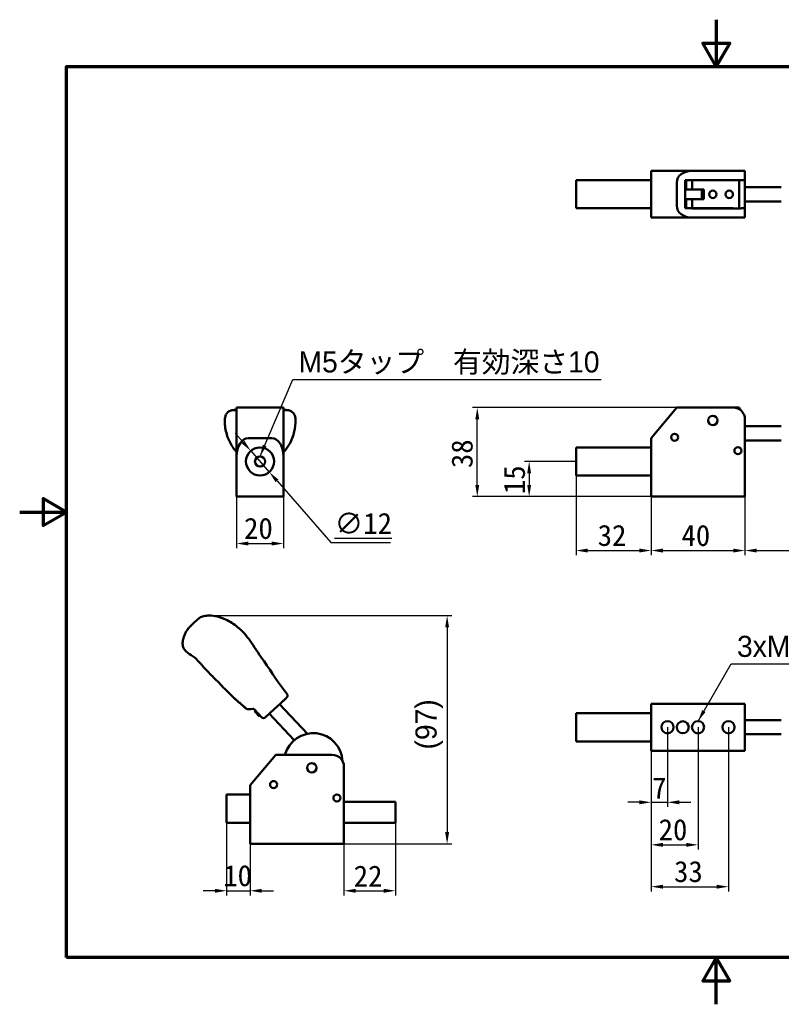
# Model space of a CAD drawing. Header units: millimetres. Extents: x 0 to 594, y 0 to 420.
# Tile 1 of 22: x 0 to 325, y 0 to 420. Entities that reach past the tile are written whole.
import ezdxf

# ---------------------------------------------------------------- set-up
doc = ezdxf.new("R2010")
doc.units = ezdxf.units.MM
doc.header["$LTSCALE"] = 2
for name, color, linetype, lineweight in [('Border (ISO)', 7, 'Continuous', 70), ('Dimension (ISO)', 7, 'Continuous', 25), ('Symbol (ISO)', 7, 'Continuous', 25), ('Visible (ISO)', 7, 'Continuous', 50)]:
    doc.layers.add(name, color=color, linetype=linetype, lineweight=lineweight)
doc.styles.add('Note Text (JIS)', font='txt')
doc.dimstyles.new('Default (JIS)', dxfattribs={"dimscale": 2, "dimtxt": 4.5, "dimasz": 2.5, "dimexe": 1, "dimexo": 0, "dimgap": 0.8, "dimtad": 1, "dimrnd": 1e-08, "dimdsep": 46, "dimtxsty": 'Note Text (JIS)', "dimcen": 0.09, "dimdle": 10, "dimclrd": 256, "dimclre": 256, "dimclrt": 256, "dimadec": 0, "dimazin": 2, "dimtfac": 0.777778, "dimtmove": 0, "dimatfit": 3, "dimfxl": 1, "dimtolj": 1, "dimtzin": 0, "dimlwd": -1, "dimlwe": -1, "dimarcsym": 0})
doc.dimstyles.new('Default (JIS)$7', dxfattribs={"dimscale": 2, "dimtxt": 4.5, "dimasz": 2.5, "dimexe": 1, "dimexo": 0, "dimgap": 0.8, "dimtad": 1, "dimrnd": 1e-08, "dimdsep": 46, "dimtxsty": 'Note Text (JIS)', "dimcen": 0.09, "dimdle": 10, "dimclrd": 256, "dimclre": 256, "dimclrt": 256, "dimadec": 0, "dimazin": 2, "dimtfac": 0.777778, "dimtmove": 0, "dimatfit": 3, "dimfxl": 1, "dimtolj": 1, "dimtzin": 0, "dimlwd": -1, "dimlwe": -1, "dimarcsym": 0})

# ---------------------------------------------------------------- blocks, each defined once
blk = doc.blocks.new('図面枠 既定の図面枠')
at = {"layer": 'Border (ISO)', "flags": 128}
for points in [[(148.5, 210), (148.5, 200), (145.61, 205), (151.39, 205), (148.5, 200)], [(10, 10), (10, 200), (287, 200), (287, 10), (10, 10)], [(0, 105), (10, 105), (5, 107.89), (5, 102.11), (10, 105)], [(148.5, 0), (148.5, 10), (145.61, 5), (151.39, 5), (148.5, 10)]]:
    blk.add_lwpolyline(points, dxfattribs=at)
blk = doc.blocks.new('*D4')
at = {"layer": 'Defpoints', "color": 0}
for p in [(237.21, 225.56), (269.21, 216.56), (269.21, 193.56)]:
    blk.add_point(p, dxfattribs=at)
at = {"layer": 'Dimension (ISO)'}
for p, q in [((237.21, 225.56), (237.21, 191.56)), ((269.21, 216.56), (269.21, 191.56)), ((242.21, 193.56), (264.21, 193.56))]:
    blk.add_line(p, q, dxfattribs=at)
for points in [[(242.21, 194.39), (242.21, 192.72), (237.21, 193.56)], [(264.21, 194.39), (264.21, 192.72), (269.21, 193.56)]]:
    blk.add_solid(points, dxfattribs=at)
at = {"layer": 'Dimension (ISO)', "insert": (246.42, 204.53), "char_height": 9, "attachment_point": 1, "style": 'Note Text (JIS)'}
blk.add_mtext('\\A1;32', dxfattribs=at)
blk = doc.blocks.new('*D5')
at = {"layer": 'Defpoints', "color": 0}
for p in [(269.21, 216.56), (309.21, 216.56), (309.21, 193.56)]:
    blk.add_point(p, dxfattribs=at)
at = {"layer": 'Dimension (ISO)'}
for p, q in [((269.21, 216.56), (269.21, 191.56)), ((309.21, 216.56), (309.21, 191.56)), ((274.21, 193.56), (304.21, 193.56))]:
    blk.add_line(p, q, dxfattribs=at)
for points in [[(274.21, 194.39), (274.21, 192.72), (269.21, 193.56)], [(304.21, 194.39), (304.21, 192.72), (309.21, 193.56)]]:
    blk.add_solid(points, dxfattribs=at)
at = {"layer": 'Dimension (ISO)', "insert": (282.16, 204.52), "char_height": 9, "attachment_point": 1, "style": 'Note Text (JIS)'}
blk.add_mtext('\\A1;40', dxfattribs=at)
blk = doc.blocks.new('*D6')
at = {"layer": 'Defpoints', "color": 0}
for p in [(374.96, 240.41), (309.21, 216.56), (374.96, 193.56)]:
    blk.add_point(p, dxfattribs=at)
at = {"layer": 'Dimension (ISO)'}
for p, q in [((374.96, 240.41), (374.96, 191.56)), ((309.21, 216.56), (309.21, 191.56)), ((314.21, 193.56), (369.96, 193.56))]:
    blk.add_line(p, q, dxfattribs=at)
for points in [[(314.21, 194.39), (314.21, 192.72), (309.21, 193.56)], [(369.96, 194.39), (369.96, 192.72), (374.96, 193.56)]]:
    blk.add_solid(points, dxfattribs=at)
at = {"layer": 'Dimension (ISO)', "insert": (327.53, 207.05), "char_height": 9, "attachment_point": 1, "style": 'Note Text (JIS)'}
blk.add_mtext('\\A1; \\fメイリオ|b0|i0;\\H9.0000;(65)', dxfattribs=at)
blk = doc.blocks.new('*D7')
at = {"layer": 'Defpoints', "color": 0}
for p in [(237.21, 231.56), (217.21, 216.56), (269.21, 216.56)]:
    blk.add_point(p, dxfattribs=at)
at = {"layer": 'Dimension (ISO)'}
for p, q in [((237.21, 231.56), (215.21, 231.56)), ((217.21, 226.56), (217.21, 221.56)), ((269.21, 216.56), (215.21, 216.56))]:
    blk.add_line(p, q, dxfattribs=at)
for points in [[(216.38, 226.56), (218.04, 226.56), (217.21, 231.56)], [(216.38, 221.56), (218.04, 221.56), (217.21, 216.56)]]:
    blk.add_solid(points, dxfattribs=at)
at = {"layer": 'Dimension (ISO)', "insert": (206.4, 217.64), "char_height": 9, "attachment_point": 1, "rotation": 90, "style": 'Note Text (JIS)'}
blk.add_mtext('\\A1;15', dxfattribs=at)
blk = doc.blocks.new('*D8')
at = {"layer": 'Defpoints', "color": 0}
for p in [(195.09, 254.56), (280.12, 254.56), (269.21, 216.56)]:
    blk.add_point(p, dxfattribs=at)
at = {"layer": 'Dimension (ISO)'}
for p, q in [((280.12, 254.56), (193.09, 254.56)), ((195.09, 221.56), (195.09, 249.56)), ((269.21, 216.56), (193.09, 216.56))]:
    blk.add_line(p, q, dxfattribs=at)
for points in [[(194.26, 249.56), (195.92, 249.56), (195.09, 254.56)], [(194.26, 221.56), (195.92, 221.56), (195.09, 216.56)]]:
    blk.add_solid(points, dxfattribs=at)
at = {"layer": 'Dimension (ISO)', "insert": (184.08, 228.73), "char_height": 9, "attachment_point": 1, "rotation": 90, "style": 'Note Text (JIS)'}
blk.add_mtext('\\A1;38', dxfattribs=at)
blk = doc.blocks.new('*D9')
at = {"layer": 'Defpoints', "color": 0}
for p in [(92.46, 216.56), (112.46, 216.56), (112.46, 196.56)]:
    blk.add_point(p, dxfattribs=at)
at = {"layer": 'Dimension (ISO)'}
for p, q in [((92.46, 216.56), (92.46, 194.56)), ((112.46, 216.56), (112.46, 194.56)), ((97.46, 196.56), (107.46, 196.56))]:
    blk.add_line(p, q, dxfattribs=at)
for points in [[(97.46, 197.39), (97.46, 195.72), (92.46, 196.56)], [(107.46, 197.39), (107.46, 195.72), (112.46, 196.56)]]:
    blk.add_solid(points, dxfattribs=at)
at = {"layer": 'Dimension (ISO)', "insert": (95.66, 207.53), "char_height": 9, "attachment_point": 1, "style": 'Note Text (JIS)'}
blk.add_mtext('\\A1;20', dxfattribs=at)
blk = doc.blocks.new('*D10')
at = {"layer": 'Defpoints', "color": 0}
for p in [(98.51, 236.07), (106.41, 227.04)]:
    blk.add_point(p, dxfattribs=at)
at = {"layer": 'Dimension (ISO)'}
for p, q in [((95.22, 239.84), (91.93, 243.6)), ((98.51, 236.07), (106.41, 227.04)), ((109.71, 223.28), (132.64, 197.05)), ((132.64, 197.05), (158.11, 197.05))]:
    blk.add_line(p, q, dxfattribs=at)
for points in [[(95.85, 240.38), (94.6, 239.29), (98.51, 236.07)], [(110.33, 223.82), (109.08, 222.73), (106.41, 227.04)]]:
    blk.add_solid(points, dxfattribs=at)
at = {"layer": 'Dimension (ISO)', "insert": (134.24, 209.64), "char_height": 9, "attachment_point": 1, "style": 'Note Text (JIS)'}
blk.add_mtext('\\A1;\\L∅12\\l', dxfattribs=at)
blk = doc.blocks.new('*D12')
at = {"layer": 'Defpoints', "color": 0}
for p in [(88.23, 77.43), (98.23, 68.43), (98.23, 48.43)]:
    blk.add_point(p, dxfattribs=at)
at = {"layer": 'Dimension (ISO)'}
for p, q in [((88.23, 77.43), (88.23, 46.43)), ((98.23, 68.43), (98.23, 46.43)), ((83.23, 48.43), (78.23, 48.43)), ((88.23, 48.43), (98.23, 48.43)), ((103.23, 48.43), (108.23, 48.43))]:
    blk.add_line(p, q, dxfattribs=at)
for points in [[(83.23, 49.26), (83.23, 47.59), (88.23, 48.43)], [(103.23, 49.26), (103.23, 47.59), (98.23, 48.43)]]:
    blk.add_solid(points, dxfattribs=at)
at = {"layer": 'Dimension (ISO)', "insert": (86.78, 59.39), "char_height": 9, "attachment_point": 1, "style": 'Note Text (JIS)'}
blk.add_mtext('\\A1;10', dxfattribs=at)
blk = doc.blocks.new('*D13')
at = {"layer": 'Defpoints', "color": 0}
for p in [(160.23, 77.43), (138.23, 68.43), (160.23, 48.43)]:
    blk.add_point(p, dxfattribs=at)
at = {"layer": 'Dimension (ISO)'}
for p, q in [((160.23, 77.43), (160.23, 46.43)), ((138.23, 68.43), (138.23, 46.43)), ((143.23, 48.43), (155.23, 48.43))]:
    blk.add_line(p, q, dxfattribs=at)
for points in [[(143.23, 49.26), (143.23, 47.59), (138.23, 48.43)], [(155.23, 49.26), (155.23, 47.59), (160.23, 48.43)]]:
    blk.add_solid(points, dxfattribs=at)
at = {"layer": 'Dimension (ISO)', "insert": (142.42, 59.21), "char_height": 9, "attachment_point": 1, "style": 'Note Text (JIS)'}
blk.add_mtext('\\A1;22', dxfattribs=at)
blk = doc.blocks.new('*D14')
at = {"layer": 'Defpoints', "color": 0}
for p in [(80.65, 165.82), (138.23, 68.43), (182.23, 68.43)]:
    blk.add_point(p, dxfattribs=at)
at = {"layer": 'Dimension (ISO)'}
for p, q in [((80.65, 165.82), (184.23, 165.82)), ((182.23, 160.82), (182.23, 73.43)), ((138.23, 68.43), (184.23, 68.43))]:
    blk.add_line(p, q, dxfattribs=at)
for points in [[(181.39, 160.82), (183.06, 160.82), (182.23, 165.82)], [(181.39, 73.43), (183.06, 73.43), (182.23, 68.43)]]:
    blk.add_solid(points, dxfattribs=at)
at = {"layer": 'Dimension (ISO)', "insert": (168.74, 102.57), "char_height": 9, "attachment_point": 1, "rotation": 90, "style": 'Note Text (JIS)'}
blk.add_mtext('\\A1; \\fメイリオ|b0|i0;\\H9.0000;(97)', dxfattribs=at)
blk = doc.blocks.new('*D15')
at = {"layer": 'Defpoints', "color": 0}
for p in [(276.21, 118.17), (269.21, 108.17), (276.21, 86.17)]:
    blk.add_point(p, dxfattribs=at)
at = {"layer": 'Dimension (ISO)'}
for p, q in [((276.21, 118.17), (276.21, 84.17)), ((269.21, 108.17), (269.21, 84.17)), ((264.21, 86.17), (259.21, 86.17)), ((269.21, 86.17), (276.21, 86.17)), ((281.21, 86.17), (286.21, 86.17))]:
    blk.add_line(p, q, dxfattribs=at)
for points in [[(264.21, 87.01), (264.21, 85.34), (269.21, 86.17)], [(281.21, 87.01), (281.21, 85.34), (276.21, 86.17)]]:
    blk.add_solid(points, dxfattribs=at)
at = {"layer": 'Dimension (ISO)', "insert": (269.67, 96.77), "char_height": 9, "attachment_point": 1, "style": 'Note Text (JIS)'}
blk.add_mtext('\\A1;7', dxfattribs=at)
blk = doc.blocks.new('*D16')
at = {"layer": 'Defpoints', "color": 0}
for p in [(289.21, 118.17), (269.21, 108.17), (289.21, 68.03)]:
    blk.add_point(p, dxfattribs=at)
at = {"layer": 'Dimension (ISO)'}
for p, q in [((289.21, 118.17), (289.21, 66.03)), ((269.21, 108.17), (269.21, 66.03)), ((274.21, 68.03), (284.21, 68.03))]:
    blk.add_line(p, q, dxfattribs=at)
for points in [[(274.21, 68.86), (274.21, 67.19), (269.21, 68.03)], [(284.21, 68.86), (284.21, 67.19), (289.21, 68.03)]]:
    blk.add_solid(points, dxfattribs=at)
at = {"layer": 'Dimension (ISO)', "insert": (272.41, 79), "char_height": 9, "attachment_point": 1, "style": 'Note Text (JIS)'}
blk.add_mtext('\\A1;20', dxfattribs=at)
blk = doc.blocks.new('*D17')
at = {"layer": 'Defpoints', "color": 0}
for p in [(302.21, 118.17), (269.21, 108.17), (302.21, 50.17)]:
    blk.add_point(p, dxfattribs=at)
at = {"layer": 'Dimension (ISO)'}
for p, q in [((302.21, 118.17), (302.21, 48.17)), ((269.21, 108.17), (269.21, 48.17)), ((274.21, 50.17), (297.21, 50.17))]:
    blk.add_line(p, q, dxfattribs=at)
for points in [[(274.21, 51.01), (274.21, 49.34), (269.21, 50.17)], [(297.21, 51.01), (297.21, 49.34), (302.21, 50.17)]]:
    blk.add_solid(points, dxfattribs=at)
at = {"layer": 'Dimension (ISO)', "insert": (278.98, 61.14), "char_height": 9, "attachment_point": 1, "style": 'Note Text (JIS)'}
blk.add_mtext('\\A1;33', dxfattribs=at)

msp = doc.modelspace()

# ---------------------------------------------------------------- linework, layer by layer
at = {"layer": 'Visible (ISO)'}
for p, q in [((286.645, 355.555), (269.21, 355.555)), ((269.21, 350.555), (269.21, 355.555)), ((286.645, 355.555), (304.21, 355.555)), ((304.21, 355.555), (309.21, 355.555)), ((309.21, 351.555), (309.21, 355.555)), ((237.211, 339.555), (237.211, 351.555)), ((237.211, 351.555), (269.21, 351.555)), ((269.21, 350.555), (269.21, 340.555)), ((280.118, 350.555), (280.118, 340.555)), ((283.71, 351.555), (304.21, 351.555)), ((283.71, 339.555), (283.71, 351.555)), ((283.71, 350.751), (284.21, 350.751)), ((284.21, 351.505), (286.71, 351.505)), ((284.21, 351.505), (284.21, 347.505)), ((306.71, 351.505), (286.71, 351.505)), ((286.71, 351.505), (286.71, 347.505)), ((309.21, 351.555), (304.21, 351.555)), ((306.71, 351.505), (306.71, 339.505)), ((306.71, 351.505), (309.21, 351.505)), ((309.21, 351.555), (309.211, 351.555)), ((309.21, 351.505), (309.21, 339.555)), ((309.21, 350.751), (309.211, 350.751)), ((309.211, 351.555), (309.211, 350.751)), ((309.211, 350.751), (309.211, 348.505)), ((283.71, 347.605), (284.21, 347.605)), ((283.71, 347.505), (284.21, 347.505)), ((286.71, 347.505), (284.21, 347.505)), ((286.71, 347.505), (291.71, 347.505)), ((290.796, 347.505), (290.796, 343.505)), ((291.71, 347.505), (291.71, 343.505)), ((309.21, 348.505), (324.71, 348.505)), ((269.21, 335.555), (269.21, 340.555)), ((283.71, 343.505), (284.21, 343.505)), ((284.21, 340.358), (283.71, 340.358)), ((284.21, 343.505), (286.71, 343.505)), ((284.21, 343.505), (284.21, 339.555)), ((291.71, 343.505), (286.71, 343.505)), ((286.71, 343.505), (286.71, 339.505)), ((309.21, 342.505), (324.71, 342.505)), ((309.211, 340.358), (309.21, 340.358)), ((309.211, 342.505), (309.211, 340.358)), ((309.211, 340.358), (309.211, 339.555)), ((237.211, 339.555), (269.21, 339.555)), ((304.21, 339.555), (283.71, 339.555)), ((286.71, 339.505), (306.71, 339.505)), ((307.554, 339.505), (306.71, 339.505)), ((307.554, 339.555), (309.21, 339.555)), ((309.21, 335.555), (309.21, 339.555)), ((309.21, 339.555), (309.211, 339.555)), ((269.21, 335.555), (286.645, 335.555)), ((286.645, 335.555), (304.21, 335.555)), ((309.21, 335.555), (304.21, 335.555)), ((91.896, 253.548), (91.896, 253.548)), ((92.464, 254.555), (97.464, 254.555)), ((92.464, 254.555), (92.464, 233.777)), ((97.464, 254.555), (107.464, 254.555)), ((107.464, 254.555), (112.464, 254.555)), ((112.464, 233.777), (112.464, 254.555)), ((113.132, 253.548), (113.132, 253.548)), ((280.118, 254.555), (269.21, 241.555)), ((280.118, 254.555), (286.645, 254.555)), ((286.645, 254.555), (304.21, 254.555)), ((304.21, 254.555), (306.71, 254.555)), ((309.21, 249.555), (309.21, 216.555)), ((309.21, 246.555), (324.71, 246.555)), ((97.464, 241.555), (107.464, 241.555)), ((269.21, 233.777), (269.21, 241.555)), ((309.21, 240.555), (324.71, 240.555)), ((237.211, 225.555), (237.211, 237.555)), ((237.211, 237.555), (269.161, 237.555)), ((92.464, 216.555), (92.464, 233.777)), ((112.464, 216.555), (112.464, 233.777)), ((269.21, 216.555), (269.21, 233.777)), ((309.211, 234.555), (309.21, 234.555)), ((309.211, 234.555), (309.211, 225.555)), ((237.211, 225.555), (269.21, 225.555)), ((309.21, 225.555), (309.211, 225.555)), ((92.464, 216.555), (112.464, 216.555)), ((309.21, 216.555), (269.21, 216.555)), ((74.426, 162.847), (76.63, 164.905)), ((72.148, 160.721), (72.219, 160.787)), ((72.222, 160.79), (74.426, 162.847)), ((74.769, 147.792), (74.769, 147.792)), ((74.769, 147.792), (74.77, 147.792)), ((74.77, 147.792), (74.77, 147.792)), ((91.449, 130.62), (91.45, 130.619)), ((91.45, 130.619), (91.449, 130.62)), ((113.538, 130.617), (110.985, 128.233)), ((113.538, 130.617), (113.065, 130.175)), ((113.907, 130.961), (113.538, 130.617)), ((95.246, 127.289), (95.246, 127.289)), ((95.246, 127.289), (95.246, 127.289)), ((108.62, 126.026), (104.672, 122.34)), ((109.736, 127.067), (108.62, 126.026)), ((110.985, 128.233), (109.736, 127.067)), ((122.634, 115.41), (110.813, 128.073)), ((111.443, 128.661), (110.985, 128.233)), ((112.384, 129.539), (112.051, 129.228)), ((269.21, 108.173), (269.21, 128.173)), ((309.21, 128.173), (269.21, 128.173)), ((309.21, 108.173), (309.21, 128.173)), ((97.351, 125.867), (97.336, 125.866)), ((100.511, 125.331), (100.143, 124.988)), ((100.144, 124.988), (100.143, 124.988)), ((100.512, 125.33), (100.144, 124.988)), ((100.144, 124.988), (100.281, 124.841)), ((103.258, 122.388), (100.155, 125.712)), ((102.064, 122.931), (100.281, 124.841)), ((102.064, 122.931), (102.202, 122.784)), ((102.202, 122.784), (102.569, 123.126)), ((117.011, 112.641), (106.427, 123.979)), ((237.211, 112.173), (237.211, 124.173)), ((237.211, 124.173), (269.21, 124.173)), ((309.21, 124.173), (309.211, 124.173)), ((309.211, 124.173), (309.211, 112.173)), ((309.211, 121.223), (324.71, 121.223)), ((309.211, 115.223), (324.71, 115.223)), ((237.211, 112.173), (269.21, 112.173)), ((309.21, 112.173), (309.211, 112.173)), ((109.134, 106.428), (98.226, 93.428)), ((109.134, 106.428), (115.661, 106.428)), ((115.661, 106.428), (133.226, 106.428)), ((309.21, 108.173), (269.21, 108.173)), ((138.226, 101.428), (138.226, 68.428)), ((98.226, 85.649), (98.226, 93.428)), ((88.226, 77.428), (88.226, 89.428)), ((88.226, 89.428), (98.226, 89.428)), ((98.226, 68.428), (98.226, 85.649)), ((160.226, 86.428), (138.226, 86.428)), ((160.226, 86.428), (160.226, 77.428)), ((88.226, 77.428), (98.226, 77.428)), ((138.226, 77.428), (160.226, 77.428)), ((138.226, 68.428), (98.226, 68.428))]:
    msp.add_line(p, q, dxfattribs=at)
for centre, radius in [((295.51, 345.505), 1.6), ((302.51, 345.505), 1.6), ((295.51, 249.055), 2), ((279.21, 241.865), 1.5), ((102.464, 231.555), 6), ((306.21, 236.155), 1.5), ((102.464, 231.555), 2.15), ((276.21, 118.173), 2.6), ((282.71, 118.173), 2.55), ((289.21, 118.173), 2.6), ((302.21, 118.173), 2.6), ((124.526, 100.928), 2), ((108.226, 93.738), 1.5), ((135.226, 88.028), 1.5)]:
    msp.add_circle(centre, radius, dxfattribs=at)
for centre, radius, start, end in [((289.211, 345.555), 2.05, 320.62945, 39.37055), ((304.21, 249.555), 5, 0, 90), ((296.71, 247.055), 12.5, 29.82483, 36.8699), ((97.259, 126.863), 1, 274.46063, 274.57843), ((103.989, 123.071), 1, 223.02979, 313.03038), ((125.169, 103.17), 12.5, 2.64497, 164.89178), ((133.226, 101.428), 5, 0, 90)]:
    msp.add_arc(centre, radius, start, end, dxfattribs=at)
for centre, major_axis, ratio, start_param, end_param in [((286.645, 350.555), (-6.527, 0), 0.7660444, 4.712389, 6.2831853), ((286.645, 340.555), (-6.527, 0), 0.7660444, 0, 1.5707963), ((97.464, 233.777), (0, 7.779), 0.6427876, 0, 1.5707963), ((107.464, 233.777), (0, 7.779), 0.6427876, 4.712389, 6.2831853), ((97.257, 126.863), (-0.022, -1), 0.9999731, 5.5847216, 6.3855089), ((97.259, 126.863), (0.08, -0.997), 0.9999748, 6.2811304, 6.2831864)]:
    msp.add_ellipse(centre, major_axis=major_axis, ratio=ratio, start_param=start_param, end_param=end_param, dxfattribs=at)
for points, knots in [([(269.21, 345.111), (269.178, 345.259), (269.161, 345.41), (269.161, 345.7), (269.178, 345.85), (269.21, 345.998)], [-0.355168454, -0.355168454, -0.355168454, -0.355168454, -0.311617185, -0.311617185, -0.268065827, -0.268065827, -0.268065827, -0.268065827]), ([(87.424, 249.254), (87.424, 249.697), (87.465, 250.008), (87.605, 250.69), (87.713, 251.087), (88.036, 251.709), (88.152, 251.897), (88.494, 252.345), (88.754, 252.604), (89.328, 253.013), (89.651, 253.175), (90.029, 253.299), (90.092, 253.317), (90.207, 253.348), (90.261, 253.361), (90.364, 253.383), (90.41, 253.391), (90.481, 253.404), (90.508, 253.408), (90.586, 253.42), (90.628, 253.426), (90.826, 253.454), (91.093, 253.49), (91.612, 253.535), (91.796, 253.548), (91.991, 253.556)], [0, 0, 0, 0, 0.2043795, 0.2043795, 0.3958374, 0.3958374, 0.4748261, 0.4748261, 0.5905136, 0.5905136, 0.6996871, 0.6996871, 0.7217929, 0.7217929, 0.7429092, 0.7429092, 0.7693633, 0.7693633, 0.7964067, 0.7964067, 0.8562978, 0.8562978, 1.0390491, 1.0390491, 1.1261786, 1.1261786, 1.1261786, 1.1261786]), ([(90.839, 253.438), (90.839, 253.438), (90.846, 253.439), (90.892, 253.442), (90.968, 253.448), (91.303, 253.472), (91.707, 253.49), (92.245, 253.459), (92.353, 253.452), (92.464, 253.443)], [0.08105242, 0.08105242, 0.08105242, 0.08105242, 0.12200943, 0.12200943, 0.27104383, 0.27104383, 0.71871425, 0.71871425, 0.82519838, 0.82519838, 0.82519838, 0.82519838]), ([(112.464, 253.434), (113.153, 253.495), (113.789, 253.468), (114.131, 253.442), (114.167, 253.44), (114.186, 253.438), (114.189, 253.438), (114.189, 253.438)], [1.3663518, 1.3663518, 1.3663518, 1.3663518, 2.02610472, 2.02610472, 2.11896812, 2.11896812, 2.14266076, 2.14266076, 2.14266076, 2.14266076]), ([(113.037, 253.556), (113.293, 253.545), (113.531, 253.527), (113.938, 253.487), (114.115, 253.465), (114.302, 253.44), (114.356, 253.433), (114.45, 253.419), (114.487, 253.414), (114.576, 253.399), (114.617, 253.392), (114.704, 253.374), (114.741, 253.366), (114.839, 253.343), (114.906, 253.326), (115.063, 253.279), (115.156, 253.247), (115.427, 253.141), (115.605, 253.052), (116.069, 252.771), (116.336, 252.544), (116.789, 252.038), (116.971, 251.755), (117.232, 251.238), (117.319, 251.002), (117.467, 250.506), (117.514, 250.26), (117.578, 249.82), (117.604, 249.555), (117.604, 249.254)], [0.0150371, 0.0150371, 0.0150371, 0.0150371, 0.1295171, 0.1295171, 0.2411156, 0.2411156, 0.3102842, 0.3102842, 0.3621061, 0.3621061, 0.3912309, 0.3912309, 0.4077911, 0.4077911, 0.4319422, 0.4319422, 0.4635793, 0.4635793, 0.5256101, 0.5256101, 0.6355743, 0.6355743, 0.7517167, 0.7517167, 0.8616384, 0.8616384, 1.0039954, 1.0039954, 1.1429118, 1.1429118, 1.1429118, 1.1429118]), ([(92.464, 235.598), (92.009, 236.086), (91.584, 236.601), (90.181, 238.518), (89.367, 240.061), (88.081, 243.494), (87.662, 245.445), (87.449, 247.998), (87.424, 248.631), (87.424, 249.254)], [3.7592107, 3.7592107, 3.7592107, 3.7592107, 3.9583796, 3.9583796, 4.4721396, 4.4721396, 5.0616054, 5.0616054, 5.2554439, 5.2554439, 5.2554439, 5.2554439]), ([(117.604, 249.254), (117.604, 247.623), (117.425, 245.933), (116.609, 242.376), (115.888, 240.48), (114.219, 237.593), (113.401, 236.483), (112.464, 235.493)], [0, 0, 0, 0, 0.5071847, 0.5071847, 1.1028983, 1.1028983, 1.5086871, 1.5086871, 1.5086871, 1.5086871]), ([(76.63, 164.905), (77.195, 165.206), (77.811, 165.419), (79.188, 165.735), (79.965, 165.811), (81.875, 165.828), (83.021, 165.685), (85.632, 165.08), (87.09, 164.51), (90.254, 162.892), (91.942, 161.746), (95.564, 158.647), (97.311, 156.446), (100.592, 151.521), (102.393, 148.922), (107.407, 141.616), (110.43, 136.759), (114.004, 132.319)], [0, 0, 0, 0, 0.1921718, 0.1921718, 0.4236642, 0.4236642, 0.7652499, 0.7652499, 1.2278338, 1.2278338, 1.8315011, 1.8315011, 2.6580178, 2.6580178, 3.6066138, 3.6066138, 5.3164454, 5.3164454, 5.3164454, 5.3164454]), ([(74.754, 147.804), (74.468, 147.998), (74.18, 148.19), (72.889, 149.043), (71.844, 149.669), (70.53, 150.916), (70.133, 151.408), (69.755, 152.234), (69.661, 152.522), (69.466, 153.402), (69.449, 154.019), (69.572, 155.343), (69.745, 156.061), (70.466, 158.178), (71.227, 159.528), (72.148, 160.721)], [0, 0, 0, 0, 0.1037109, 0.1037109, 0.4642929, 0.4642929, 0.6470846, 0.6470846, 0.7369166, 0.7369166, 0.9174839, 0.9174839, 1.1359863, 1.1359863, 1.5884035, 1.5884035, 1.5884035, 1.5884035]), ([(91.449, 130.62), (90.244, 131.72), (89.141, 132.814), (86.427, 135.589), (84.818, 137.288), (81.837, 140.272), (80.431, 141.683), (78.334, 143.926), (77.628, 144.697), (76.218, 146.241), (75.498, 147.029), (74.77, 147.792)], [0, 0, 0, 0, 0.5308266, 0.5308266, 1.2610285, 1.2610285, 1.8776745, 1.8776745, 2.1940011, 2.1940011, 2.5116748, 2.5116748, 2.5116748, 2.5116748]), ([(95.305, 127.238), (95.286, 127.255), (95.266, 127.272), (95.246, 127.289), (93.963, 128.402), (92.674, 129.501), (91.45, 130.619)], [0, 0, 0, 0, 0.0152056, 0.0152056, 0.0152056, 1, 1, 1, 1]), ([(95.246, 127.289), (94.792, 127.68), (94.331, 128.074), (93.391, 128.883), (92.908, 129.304), (92.095, 130.031), (91.751, 130.344), (91.45, 130.619)], [0, 0, 0, 0, 0.18497273, 0.18497273, 0.38795466, 0.38795466, 0.54853638, 0.54853638, 0.54853638, 0.54853638]), ([(114.004, 132.319), (114.071, 132.235), (114.126, 132.138), (114.2, 131.938), (114.221, 131.831), (114.228, 131.619), (114.214, 131.51), (114.154, 131.307), (114.106, 131.209), (114.026, 131.092), (114.004, 131.065), (113.958, 131.011), (113.933, 130.985), (113.907, 130.961)], [0, 0, 0, 0, 0.03236475, 0.03236475, 0.06421061, 0.06421061, 0.09607493, 0.09607493, 0.12793836, 0.12793836, 0.13849917, 0.13849917, 0.14918013, 0.14918013, 0.14918013, 0.14918013]), ([(96.13, 126.519), (96.13, 126.519), (96.129, 126.52), (95.982, 126.647), (95.844, 126.767), (95.604, 126.975), (95.499, 127.066), (95.335, 127.209), (95.276, 127.262), (95.246, 127.289)], [0.06424418, 0.06424418, 0.06424418, 0.06424418, 0.06443192, 0.06443192, 0.12785861, 0.12785861, 0.19197389, 0.19197389, 0.25783865, 0.25783865, 0.25783865, 0.25783865]), ([(99.344, 126.027), (98.804, 125.983), (98.321, 125.945), (97.682, 125.893), (97.479, 125.877), (97.373, 125.869), (97.36, 125.868), (97.351, 125.867)], [0, 0, 0, 0, 0.20490066, 0.20490066, 0.37669062, 0.37669062, 0.41105135, 0.41105135, 0.41105135, 0.41105135]), ([(99.344, 126.027), (99.351, 126.027), (99.357, 126.027), (99.363, 126.028), (99.369, 126.028), (99.375, 126.029), (99.381, 126.029), (99.387, 126.029), (99.393, 126.029), (99.399, 126.029), (99.405, 126.03), (99.411, 126.03), (99.417, 126.03), (99.422, 126.03), (99.428, 126.03), (99.434, 126.03), (99.439, 126.03), (99.445, 126.03), (99.451, 126.029), (99.456, 126.029), (99.462, 126.029), (99.467, 126.029), (99.473, 126.029), (99.478, 126.028), (99.484, 126.028), (99.489, 126.028), (99.494, 126.027), (99.5, 126.027), (99.505, 126.026), (99.51, 126.026), (99.516, 126.026), (99.521, 126.025), (99.526, 126.025), (99.531, 126.024), (99.536, 126.023), (99.541, 126.023), (99.546, 126.022), (99.552, 126.022), (99.557, 126.021), (99.562, 126.02), (99.566, 126.02), (99.571, 126.019), (99.576, 126.018), (99.581, 126.017), (99.586, 126.017), (99.591, 126.016), (99.596, 126.015), (99.6, 126.014), (99.605, 126.013), (99.61, 126.012), (99.615, 126.011), (99.619, 126.011), (99.624, 126.01), (99.628, 126.009), (99.633, 126.008), (99.638, 126.007), (99.642, 126.006), (99.647, 126.005), (99.651, 126.004), (99.656, 126.003), (99.66, 126.001), (99.665, 126), (99.669, 125.999), (99.674, 125.998), (99.678, 125.997), (99.682, 125.996), (99.687, 125.995), (99.691, 125.993), (99.695, 125.992), (99.7, 125.991), (99.704, 125.99), (99.708, 125.989), (99.712, 125.987), (99.717, 125.986), (99.721, 125.985), (99.725, 125.983), (99.729, 125.982), (99.733, 125.981), (99.737, 125.979), (99.742, 125.978), (99.746, 125.977), (99.75, 125.975), (99.754, 125.974), (99.758, 125.972), (99.762, 125.971), (99.766, 125.97), (99.77, 125.968), (99.774, 125.967), (99.778, 125.965), (99.782, 125.964), (99.786, 125.962), (99.79, 125.96), (99.794, 125.959), (99.798, 125.957), (99.802, 125.956), (99.806, 125.954), (99.81, 125.952), (99.814, 125.951), (99.817, 125.949), (99.821, 125.948), (99.825, 125.946), (99.829, 125.944), (99.833, 125.942), (99.837, 125.941), (99.841, 125.939), (99.844, 125.937), (99.848, 125.935), (99.852, 125.934), (99.856, 125.932), (99.86, 125.93), (99.863, 125.928), (99.867, 125.926), (99.871, 125.924), (99.875, 125.922), (99.879, 125.921), (99.882, 125.919), (99.886, 125.917), (99.89, 125.915), (99.894, 125.913), (99.897, 125.911), (99.901, 125.909), (99.905, 125.907), (99.908, 125.905), (99.912, 125.903), (99.916, 125.901), (99.92, 125.898), (99.923, 125.896), (99.927, 125.894), (99.931, 125.892), (99.934, 125.89), (99.938, 125.888), (99.942, 125.885), (99.945, 125.883), (99.949, 125.881), (99.953, 125.879), (99.957, 125.876), (99.96, 125.874), (99.964, 125.872), (99.968, 125.869), (99.971, 125.867), (99.975, 125.864), (99.979, 125.862), (99.982, 125.86), (99.986, 125.857), (99.99, 125.855), (99.993, 125.852), (99.997, 125.849), (100.001, 125.847), (100.004, 125.844), (100.008, 125.842), (100.012, 125.839), (100.015, 125.836), (100.019, 125.834), (100.023, 125.831), (100.026, 125.828), (100.03, 125.825), (100.034, 125.822), (100.037, 125.82), (100.041, 125.817), (100.045, 125.814), (100.048, 125.811), (100.052, 125.808), (100.056, 125.805), (100.06, 125.802), (100.063, 125.799), (100.067, 125.796), (100.071, 125.793), (100.074, 125.79), (100.078, 125.786), (100.082, 125.783), (100.085, 125.78), (100.089, 125.777), (100.093, 125.774), (100.096, 125.77), (100.1, 125.767), (100.104, 125.763), (100.107, 125.76), (100.111, 125.757), (100.115, 125.753), (100.118, 125.749), (100.122, 125.746), (100.126, 125.742), (100.13, 125.739), (100.133, 125.735), (100.137, 125.731), (100.141, 125.728), (100.144, 125.724), (100.148, 125.72), (100.152, 125.716), (100.155, 125.712)], [0, 0, 0, 0, 0.015873, 0.015873, 0.015873, 0.031746, 0.031746, 0.031746, 0.047619, 0.047619, 0.047619, 0.0634921, 0.0634921, 0.0634921, 0.0793651, 0.0793651, 0.0793651, 0.0952381, 0.0952381, 0.0952381, 0.1111111, 0.1111111, 0.1111111, 0.1269841, 0.1269841, 0.1269841, 0.1428571, 0.1428571, 0.1428571, 0.1587302, 0.1587302, 0.1587302, 0.1746032, 0.1746032, 0.1746032, 0.1904762, 0.1904762, 0.1904762, 0.2063492, 0.2063492, 0.2063492, 0.2222222, 0.2222222, 0.2222222, 0.2380952, 0.2380952, 0.2380952, 0.2539683, 0.2539683, 0.2539683, 0.2698413, 0.2698413, 0.2698413, 0.2857143, 0.2857143, 0.2857143, 0.3015873, 0.3015873, 0.3015873, 0.3174603, 0.3174603, 0.3174603, 0.3333333, 0.3333333, 0.3333333, 0.3492063, 0.3492063, 0.3492063, 0.3650794, 0.3650794, 0.3650794, 0.3809524, 0.3809524, 0.3809524, 0.3968254, 0.3968254, 0.3968254, 0.4126984, 0.4126984, 0.4126984, 0.4285714, 0.4285714, 0.4285714, 0.4444444, 0.4444444, 0.4444444, 0.4603175, 0.4603175, 0.4603175, 0.4761905, 0.4761905, 0.4761905, 0.4920635, 0.4920635, 0.4920635, 0.5079365, 0.5079365, 0.5079365, 0.5238095, 0.5238095, 0.5238095, 0.5396825, 0.5396825, 0.5396825, 0.5555556, 0.5555556, 0.5555556, 0.5714286, 0.5714286, 0.5714286, 0.5873016, 0.5873016, 0.5873016, 0.6031746, 0.6031746, 0.6031746, 0.6190476, 0.6190476, 0.6190476, 0.6349206, 0.6349206, 0.6349206, 0.6507937, 0.6507937, 0.6507937, 0.6666667, 0.6666667, 0.6666667, 0.6825397, 0.6825397, 0.6825397, 0.6984127, 0.6984127, 0.6984127, 0.7142857, 0.7142857, 0.7142857, 0.7301587, 0.7301587, 0.7301587, 0.7460317, 0.7460317, 0.7460317, 0.7619048, 0.7619048, 0.7619048, 0.7777778, 0.7777778, 0.7777778, 0.7936508, 0.7936508, 0.7936508, 0.8095238, 0.8095238, 0.8095238, 0.8253968, 0.8253968, 0.8253968, 0.8412698, 0.8412698, 0.8412698, 0.8571429, 0.8571429, 0.8571429, 0.8730159, 0.8730159, 0.8730159, 0.8888889, 0.8888889, 0.8888889, 0.9047619, 0.9047619, 0.9047619, 0.9206349, 0.9206349, 0.9206349, 0.9365079, 0.9365079, 0.9365079, 0.952381, 0.952381, 0.952381, 0.968254, 0.968254, 0.968254, 0.984127, 0.984127, 0.984127, 1, 1, 1, 1]), ([(97.336, 125.866), (97.336, 125.866), (97.336, 125.866), (97.335, 125.866), (97.335, 125.866), (97.333, 125.865), (97.333, 125.865), (97.332, 125.865)], [0.0699718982, 0.0699718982, 0.0699718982, 0.0699718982, 0.0705258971, 0.0705258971, 0.0708403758, 0.0708403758, 0.0711858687, 0.0711858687, 0.0711858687, 0.0711858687])]:
    msp.add_open_spline(points, degree=3, knots=knots, dxfattribs=at)
for points in [[(91.896, 253.548), (92.082, 253.565), (92.271, 253.583), (92.464, 253.602)], [(112.464, 253.613), (112.691, 253.59), (112.914, 253.568), (113.132, 253.548)], [(269.21, 237.539), (269.178, 237.55), (269.161, 237.555), (269.161, 237.555)], [(269.161, 237.555), (269.161, 237.555), (269.178, 237.55), (269.21, 237.539)], [(72.222, 160.79), (72.222, 160.79), (72.221, 160.789), (72.219, 160.787)], [(74.769, 147.792), (74.765, 147.797), (74.759, 147.8), (74.754, 147.804)], [(74.769, 147.792), (74.769, 147.792), (74.768, 147.793), (74.768, 147.793)], [(114.004, 132.319), (114.004, 132.319), (114.004, 132.319), (114.004, 132.319)], [(96.596, 126.111), (96.167, 126.488), (95.736, 126.864), (95.305, 127.238)]]:
    msp.add_open_spline(points, degree=3, dxfattribs=at)

# ---------------------------------------------------------------- block references
at = {"xscale": 2, "yscale": 2, "zscale": 2}
msp.add_blockref('図面枠 既定の図面枠', (0, 0), dxfattribs=at)

# ---------------------------------------------------------------- texts
at = {"layer": 'Symbol (ISO)', "char_height": 9, "attachment_point": 1, "style": 'Note Text (JIS)'}
for s, insert, width in [('{\\fメイリオ|b0|i0;M5タップ\u3000有効深さ10}', (118.891, 278.52), 130.85856), ('{\\fメイリオ|b0|i0;3xM6タップ\u3000有効深さ8}', (305.829, 157.194), 137.66235)]:
    msp.add_mtext(s, dxfattribs=dict(at, insert=insert, width=width))

# ---------------------------------------------------------------- dimensions: what is measured, and where the dimension line sits
at = {"layer": 'Dimension (ISO)'}
for base, p1, p2, angle, override, picture, middle in [((195.09, 254.555), (269.21, 216.555), (280.118, 254.555), 90, {"dimgap": 0.8, "dimdec": 2, "dimtol": 0, "dimlim": 0, "dimtp": 0, "dimtm": 0, "dimtdec": 2, "dimtofl": 0, "dimatfit": 1}, '*D8', (195.09, 235.555)), ((217.211, 216.555), (237.211, 231.555), (269.21, 216.555), 90, {"dimgap": 0.8, "dimdec": 2, "dimtol": 0, "dimlim": 0, "dimtp": 0, "dimtm": 0, "dimtdec": 2, "dimtofl": 0, "dimatfit": 1}, '*D7', (217.211, 224.055)), ((269.21, 193.555), (237.211, 225.555), (269.21, 216.555), 180, {"dimgap": 0.8, "dimdec": 2, "dimtol": 0, "dimlim": 0, "dimtp": 0, "dimtm": 0, "dimtdec": 2, "dimtofl": 0, "dimatfit": 1}, '*D4', (253.211, 193.555)), ((112.464, 196.555), (92.464, 216.555), (112.464, 216.555), 180, {"dimgap": 0.8, "dimdec": 2, "dimtol": 0, "dimlim": 0, "dimtp": 0, "dimtm": 0, "dimtdec": 2, "dimtofl": 0, "dimatfit": 1}, '*D9', (102.464, 196.555)), ((309.21, 193.555), (269.21, 216.555), (309.21, 216.555), 180, {"dimgap": 0.8, "dimdec": 2, "dimtol": 0, "dimlim": 0, "dimtp": 0, "dimtm": 0, "dimtdec": 2, "dimtofl": 0, "dimatfit": 1}, '*D5', (289.21, 193.555)), ((276.21, 86.173), (269.21, 108.173), (276.21, 118.173), 180, {"dimgap": 0.8, "dimdec": 2, "dimtol": 0, "dimlim": 0, "dimtp": 0, "dimtm": 0, "dimtdec": 2, "dimtofl": 1, "dimatfit": 1}, '*D15', (272.71, 86.173)), ((289.21, 68.028), (269.21, 108.173), (289.21, 118.173), 180, {"dimgap": 0.8, "dimdec": 2, "dimtol": 0, "dimlim": 0, "dimtp": 0, "dimtm": 0, "dimtdec": 2, "dimtofl": 0, "dimatfit": 1}, '*D16', (279.21, 68.028)), ((302.21, 50.173), (269.21, 108.173), (302.21, 118.173), 180, {"dimgap": 0.8, "dimdec": 2, "dimtol": 0, "dimlim": 0, "dimtp": 0, "dimtm": 0, "dimtdec": 2, "dimtofl": 0, "dimatfit": 1}, '*D17', (285.71, 50.173)), ((98.226, 48.428), (88.226, 77.428), (98.226, 68.428), 180, {"dimgap": 0.8, "dimdec": 2, "dimtol": 0, "dimlim": 0, "dimtp": 0, "dimtm": 0, "dimtdec": 2, "dimtofl": 1, "dimatfit": 1}, '*D12', (93.226, 48.428)), ((160.226, 48.428), (138.226, 68.428), (160.226, 77.428), 180, {"dimgap": 0.8, "dimdec": 2, "dimtol": 0, "dimlim": 0, "dimtp": 0, "dimtm": 0, "dimtdec": 2, "dimtofl": 0, "dimatfit": 1}, '*D13', (149.226, 48.428))]:
    dim = msp.add_linear_dim(base=base, p1=p1, p2=p2, angle=angle, dimstyle='Default (JIS)', override=override, dxfattribs=at)
    dim.commit()
    dim.dimension.update_dxf_attribs({"geometry": picture, "text_midpoint": middle, "dimtype": 160})
dim = msp.add_diameter_dim_2p(p1=(98.514, 236.072), p2=(106.414, 227.039), text='\\L<>\\l', dimstyle='Default (JIS)', override={"dimgap": 0.8, "dimtih": 1, "dimtoh": 1, "dimdec": 2, "dimlfac": 1, "dimtol": 0, "dimlim": 0, "dimtp": 0, "dimtm": 0, "dimtdec": 2, "dimatfit": 2}, dxfattribs=at)
dim.commit()
dim.dimension.update_dxf_attribs({"geometry": '*D10', "text_midpoint": (146.174, 197.051), "dimtype": 163})
for base, p1, p2, angle, text, picture, middle in [((374.96, 193.555), (309.21, 216.555), (374.96, 240.41), 180, ' \\fメイリオ|b0|i0;\\H9.0000;(65)', '*D6', (342.085, 193.555)), ((182.226, 68.428), (80.653, 165.817), (138.226, 68.428), 90, ' \\fメイリオ|b0|i0;\\H9.0000;(97)', '*D14', (182.226, 117.122))]:
    dim = msp.add_linear_dim(base=base, p1=p1, p2=p2, angle=angle, text=text, dimstyle='Default (JIS)', override={"dimgap": 0.8, "dimdec": 2, "dimtol": 0, "dimlim": 0, "dimtp": 0, "dimtm": 0, "dimtdec": 2, "dimtofl": 0, "dimatfit": 1}, dxfattribs=at)
    dim.commit()
    dim.dimension.update_dxf_attribs({"geometry": picture, "text_midpoint": middle, "dimtype": 160})

# ---------------------------------------------------------------- leaders
at = {"layer": 'Symbol (ISO)', "annotation_type": 0, "has_hookline": 1, "hookline_direction": 0}
for points, text_width in [([(102.464, 233.777), (116.391, 266.524), (118.891, 266.524)], 128.961), ([(289.21, 120.773), (303.329, 145.199), (305.829, 145.199)], 136.035)]:
    msp.add_leader(points, dimstyle='Default (JIS)$7', override={"dimgap": 0, "dimtad": 1}, dxfattribs=dict(at, text_width=text_width))

doc.saveas('drawing.dxf')
